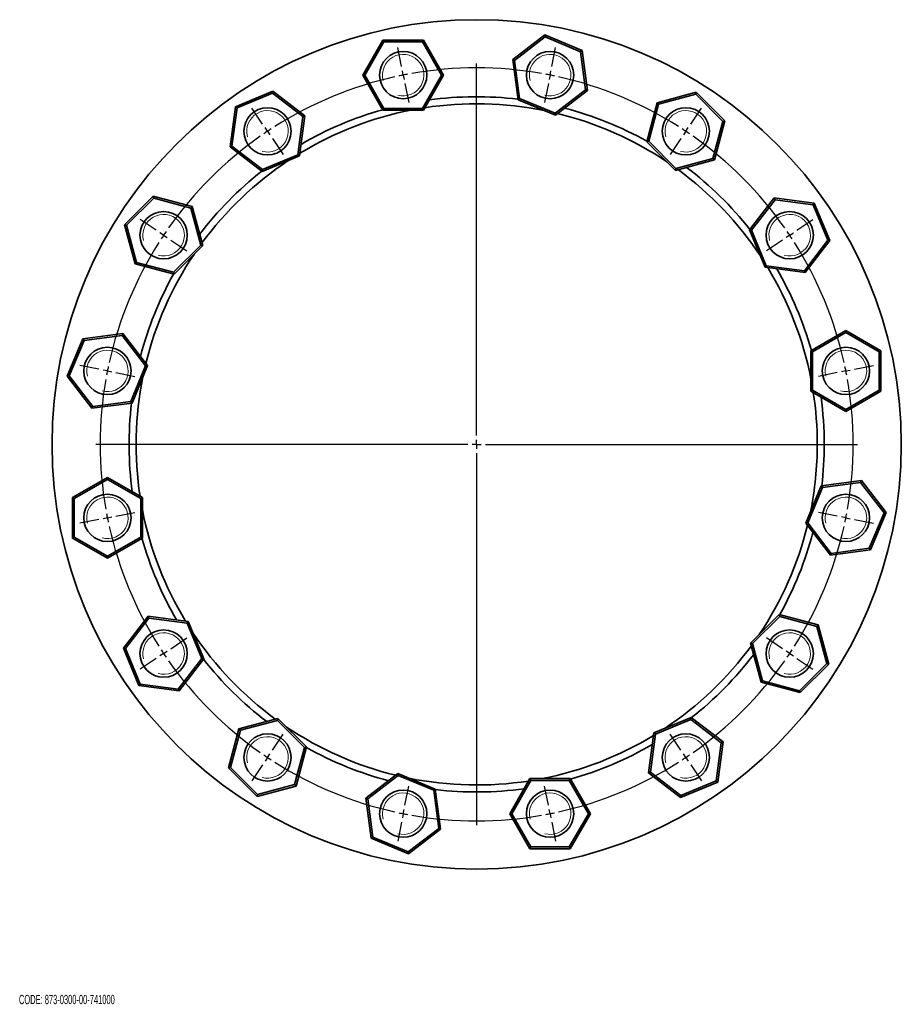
# Model space of a CAD drawing. Header units: millimetres. Extents: x -388 to 700, y 1 to 568.
# Tile 5 of 5: x 196 to 700, y 6 to 568. Entities that reach past the tile are written whole.
import ezdxf

# ---------------------------------------------------------------- set-up
doc = ezdxf.new("R2010")
doc.units = ezdxf.units.MM
doc.layers.add('NOTE', color=7, linetype='Continuous')
doc.styles.add('SLDTEXTSTYLE0', font='TXT', dxfattribs={"width": 0.605})

# ---------------------------------------------------------------- blocks, each defined once
blk = doc.blocks.new('SW_CENTERMARKSYMBOL_0')
at = {"layer": 'NOTE', "color": 0}
for p, q in [((-0.98, 4.9), (-3.12, 15.69)), ((84.86, 4.9), (87.01, 15.69)), ((41.94, -205.87), (41.94, 6.63)), ((0, 0), (-0.49, 2.45)), ((0, 0), (0.49, -2.45)), ((83.89, 0), (84.38, 2.45)), ((0.98, -4.9), (3.12, -15.69)), ((82.91, -4.9), (80.77, -15.69)), ((83.89, 0), (83.4, -2.45)), ((-80.28, -27.95), (-86.39, -18.8)), ((164.17, -27.95), (170.28, -18.8)), ((-77.5, -32.1), (-78.89, -30.02)), ((-77.5, -32.1), (-76.11, -34.18)), ((161.39, -32.1), (160, -34.18)), ((161.39, -32.1), (162.78, -30.02)), ((-74.73, -36.26), (-68.61, -45.41)), ((158.61, -36.26), (152.5, -45.41)), ((-140.98, -88.64), (-150.13, -82.53)), ((224.87, -88.64), (234.01, -82.53)), ((-136.82, -91.42), (-138.9, -90.03)), ((-136.82, -91.42), (-134.74, -92.81)), ((-132.66, -94.2), (-123.52, -100.31)), ((216.55, -94.2), (207.41, -100.31)), ((220.71, -91.42), (218.63, -92.81)), ((220.71, -91.42), (222.79, -90.03)), ((-173.83, -167.95), (-184.62, -165.8)), ((-168.92, -168.92), (-171.38, -168.44)), ((252.81, -168.92), (255.27, -168.44)), ((257.72, -167.95), (268.51, -165.8)), ((-168.92, -168.92), (-166.47, -169.41)), ((-164.02, -169.9), (-153.23, -172.05)), ((247.91, -169.9), (237.12, -172.05)), ((252.81, -168.92), (250.36, -169.41)), ((36.94, -210.87), (-175.56, -210.87)), ((41.94, -210.87), (39.44, -210.87)), ((41.94, -210.87), (41.94, -208.37)), ((41.94, -210.87), (41.94, -213.37)), ((41.94, -210.87), (44.44, -210.87)), ((46.94, -210.87), (259.44, -210.87)), ((41.94, -215.87), (41.94, -428.37)), ((-168.92, -252.81), (-171.38, -253.3)), ((-168.92, -252.81), (-166.47, -252.33)), ((-164.02, -251.84), (-153.23, -249.69)), ((247.91, -251.84), (237.12, -249.69)), ((252.81, -252.81), (250.36, -252.33)), ((252.81, -252.81), (255.27, -253.3)), ((-173.83, -253.79), (-184.62, -255.93)), ((257.72, -253.79), (268.51, -255.93)), ((-132.66, -327.54), (-123.52, -321.43)), ((216.55, -327.54), (207.41, -321.43)), ((-136.82, -330.32), (-138.9, -331.71)), ((-136.82, -330.32), (-134.74, -328.93)), ((220.71, -330.32), (218.63, -328.93)), ((220.71, -330.32), (222.79, -331.71)), ((-140.98, -333.09), (-150.13, -339.21)), ((224.87, -333.09), (234.01, -339.21)), ((-74.73, -385.48), (-68.61, -376.33)), ((158.61, -385.48), (152.5, -376.33)), ((-77.5, -389.63), (-76.11, -387.56)), ((161.39, -389.63), (160, -387.56)), ((-77.5, -389.63), (-78.89, -391.71)), ((161.39, -389.63), (162.78, -391.71)), ((-80.28, -393.79), (-86.39, -402.94)), ((164.17, -393.79), (170.28, -402.94)), ((0.98, -416.83), (3.12, -406.05)), ((82.91, -416.83), (80.77, -406.05)), ((0, -421.74), (0.49, -419.29)), ((83.89, -421.74), (83.4, -419.29)), ((-0.98, -426.64), (-3.12, -437.43)), ((0, -421.74), (-0.49, -424.19)), ((83.89, -421.74), (84.38, -424.19)), ((84.86, -426.64), (87.01, -437.43))]:
    blk.add_line(p, q, dxfattribs=at)
for start, end in [(101.25, 101.9162), (100.5838, 101.25), (80.0825, 99.9175), (78.75, 79.4162), (102.5825, 122.4175), (78.0838, 78.75), (57.5825, 77.4175), (123.75, 124.4162), (123.0838, 123.75), (56.25, 56.9162), (55.5838, 56.25), (125.0825, 144.9175), (35.0825, 54.9175), (145.5838, 146.25), (33.75, 34.4162), (146.25, 146.9162), (33.0838, 33.75), (147.5825, 167.4175), (12.5825, 32.4175), (168.0838, 168.75), (11.25, 11.9162), (170.0825, 189.9175), (168.75, 169.4162), (10.5838, 11.25), (350.0825, 9.9175), (190.5838, 191.25), (191.25, 191.9162), (348.0838, 348.75), (348.75, 349.4162), (192.5825, 212.4175), (327.5825, 347.4175), (213.0838, 213.75), (213.75, 214.4162), (325.5838, 326.25), (326.25, 326.9162), (215.0825, 234.9175), (305.0825, 324.9175), (235.5838, 236.25), (236.25, 236.9162), (237.5825, 257.4175), (282.5825, 302.4175), (303.0838, 303.75), (303.75, 304.4162), (258.0838, 258.75), (281.25, 281.9162), (258.75, 259.4162), (260.0825, 279.9175), (280.5838, 281.25)]:
    blk.add_arc((41.94, -210.87), 215, start, end, dxfattribs=at)

msp = doc.modelspace()

# ---------------------------------------------------------------- linework, layer by layer
at = {"color": 7, "linetype": 'Continuous', "lineweight": 35}
for p, q in [((477.7, 545.12), (496.02, 559.18)), ((496.17, 558.04), (478.76, 544.68)), ((496.17, 558.04), (496.02, 559.18)), ((496.02, 559.18), (517.35, 550.35)), ((516.44, 549.64), (496.17, 558.04)), ((392.05, 536.29), (403.6, 556.29)), ((404.17, 555.29), (393.2, 536.29)), ((404.17, 555.29), (403.6, 556.29)), ((403.6, 556.29), (426.69, 556.29)), ((426.11, 555.29), (404.17, 555.29)), ((426.11, 555.29), (426.69, 556.29)), ((437.08, 536.29), (426.11, 555.29)), ((426.69, 556.29), (438.24, 536.29)), ((516.44, 549.64), (517.35, 550.35)), ((519.3, 527.89), (516.44, 549.64)), ((517.35, 550.35), (520.37, 527.45)), ((478.76, 544.68), (477.7, 545.12)), ((480.71, 522.23), (477.7, 545.12)), ((478.76, 544.68), (481.63, 522.93)), ((393.2, 536.29), (392.05, 536.29)), ((403.6, 516.29), (392.05, 536.29)), ((393.2, 536.29), (404.17, 517.29)), ((426.11, 517.29), (437.08, 536.29)), ((438.24, 536.29), (426.69, 516.29)), ((438.24, 536.29), (437.08, 536.29)), ((319.32, 518.24), (340.65, 527.08)), ((340.5, 525.94), (320.23, 517.54)), ((340.5, 525.94), (340.65, 527.08)), ((357.91, 512.58), (340.5, 525.94)), ((340.65, 527.08), (358.98, 513.02)), ((480.71, 522.23), (481.63, 522.93)), ((481.63, 522.93), (501.9, 514.54)), ((501.9, 514.54), (519.3, 527.89)), ((520.37, 527.45), (502.05, 513.39)), ((520.37, 527.45), (519.3, 527.89)), ((560.21, 520.51), (582.51, 526.49)), ((582.21, 525.38), (561.02, 519.7)), ((582.21, 525.38), (582.51, 526.49)), ((597.73, 509.86), (582.21, 525.38)), ((582.51, 526.49), (598.84, 510.16)), ((316.3, 495.35), (319.32, 518.24)), ((320.23, 517.54), (317.37, 495.79)), ((320.23, 517.54), (319.32, 518.24)), ((403.6, 516.29), (404.17, 517.29)), ((404.17, 517.29), (426.11, 517.29)), ((426.69, 516.29), (426.11, 517.29)), ((502.05, 513.39), (480.71, 522.23)), ((554.23, 498.21), (560.21, 520.51)), ((561.02, 519.7), (555.34, 498.51)), ((561.02, 519.7), (560.21, 520.51)), ((355.05, 490.83), (357.91, 512.58)), ((358.98, 513.02), (355.96, 490.13)), ((358.98, 513.02), (357.91, 512.58)), ((426.69, 516.29), (403.6, 516.29)), ((502.05, 513.39), (501.9, 514.54)), ((592.05, 488.67), (597.73, 509.86)), ((598.84, 510.16), (592.87, 487.85)), ((597.73, 509.86), (598.84, 510.16)), ((317.37, 495.79), (316.3, 495.35)), ((334.63, 481.29), (316.3, 495.35)), ((317.37, 495.79), (334.78, 482.43)), ((554.23, 498.21), (555.34, 498.51)), ((570.56, 481.88), (554.23, 498.21)), ((555.34, 498.51), (570.86, 482.99)), ((355.96, 490.13), (334.63, 481.29)), ((334.78, 482.43), (355.05, 490.83)), ((355.96, 490.13), (355.05, 490.83)), ((592.87, 487.85), (570.56, 481.88)), ((570.86, 482.99), (592.05, 488.67)), ((592.87, 487.85), (592.05, 488.67)), ((334.63, 481.29), (334.78, 482.43)), ((570.56, 481.88), (570.86, 482.99)), ((256.02, 450.84), (272.34, 467.17)), ((272.64, 466.06), (272.34, 467.17)), ((272.34, 467.17), (294.65, 461.2)), ((272.64, 466.06), (257.13, 450.54)), ((293.84, 460.38), (272.64, 466.06)), ((294.65, 461.2), (293.84, 460.38)), ((294.65, 461.2), (300.63, 438.89)), ((612.96, 447.88), (627.02, 466.2)), ((627.46, 465.14), (614.1, 447.73)), ((627.46, 465.14), (627.02, 466.2)), ((627.02, 466.2), (649.91, 463.19)), ((649.21, 462.27), (627.46, 465.14)), ((649.21, 462.27), (649.91, 463.19)), ((657.61, 442), (649.21, 462.27)), ((649.91, 463.19), (658.75, 441.85)), ((299.51, 439.19), (293.84, 460.38)), ((257.13, 450.54), (256.02, 450.84)), ((261.99, 428.54), (256.02, 450.84)), ((257.13, 450.54), (262.81, 429.35)), ((621.8, 426.54), (612.96, 447.88)), ((612.96, 447.88), (614.1, 447.73)), ((614.1, 447.73), (622.5, 427.46)), ((284, 423.67), (299.51, 439.19)), ((300.63, 438.89), (284.3, 422.56)), ((300.63, 438.89), (299.51, 439.19)), ((644.25, 424.6), (657.61, 442)), ((658.75, 441.85), (644.69, 423.53)), ((657.61, 442), (658.75, 441.85)), ((262.81, 429.35), (261.99, 428.54)), ((284.3, 422.56), (261.99, 428.54)), ((262.81, 429.35), (284, 423.67)), ((621.8, 426.54), (622.5, 427.46)), ((622.5, 427.46), (644.25, 424.6)), ((284.3, 422.56), (284, 423.67)), ((644.69, 423.53), (621.8, 426.54)), ((644.69, 423.53), (644.25, 424.6)), ((232.16, 385.68), (255.06, 388.7)), ((255.06, 388.7), (254.62, 387.63)), ((255.06, 388.7), (269.12, 370.38)), ((647.96, 378.91), (667.96, 390.46)), ((667.96, 389.3), (648.96, 378.33)), ((667.96, 389.3), (667.96, 390.46)), ((667.96, 390.46), (687.96, 378.91)), ((686.96, 378.33), (667.96, 389.3)), ((223.32, 364.35), (232.16, 385.68)), ((232.86, 384.77), (224.47, 364.5)), ((232.86, 384.77), (232.16, 385.68)), ((254.62, 387.63), (232.86, 384.77)), ((267.97, 370.23), (254.62, 387.63)), ((647.96, 378.91), (648.96, 378.33)), ((647.96, 355.82), (647.96, 378.91)), ((648.96, 378.33), (648.96, 356.39)), ((686.96, 378.33), (687.96, 378.91)), ((686.96, 356.39), (686.96, 378.33)), ((687.96, 378.91), (687.96, 355.82)), ((259.58, 349.96), (267.97, 370.23)), ((269.12, 370.38), (260.28, 349.04)), ((269.12, 370.38), (267.97, 370.23)), ((224.47, 364.5), (223.32, 364.35)), ((237.38, 346.03), (223.32, 364.35)), ((224.47, 364.5), (237.82, 347.09)), ((647.96, 355.82), (648.96, 356.39)), ((667.96, 344.27), (647.96, 355.82)), ((648.96, 356.39), (667.96, 345.42)), ((667.96, 345.42), (686.96, 356.39)), ((687.96, 355.82), (667.96, 344.27)), ((686.96, 356.39), (687.96, 355.82)), ((260.28, 349.04), (237.38, 346.03)), ((237.82, 347.09), (259.58, 349.96)), ((260.28, 349.04), (259.58, 349.96)), ((237.82, 347.09), (237.38, 346.03)), ((667.96, 344.27), (667.96, 345.42)), ((226.22, 295.02), (246.22, 306.57)), ((246.22, 305.41), (227.22, 294.44)), ((246.22, 306.57), (246.22, 305.41)), ((246.22, 306.57), (266.22, 295.02)), ((265.22, 294.44), (246.22, 305.41)), ((653.9, 301.8), (676.79, 304.81)), ((676.35, 303.74), (654.6, 300.88)), ((676.35, 303.74), (676.79, 304.81)), ((689.71, 286.34), (676.35, 303.74)), ((676.79, 304.81), (690.85, 286.49)), ((645.06, 280.46), (653.9, 301.8)), ((654.6, 300.88), (646.21, 280.61)), ((653.9, 301.8), (654.6, 300.88)), ((227.22, 294.44), (226.22, 295.02)), ((226.22, 271.93), (226.22, 295.02)), ((227.22, 294.44), (227.22, 272.5)), ((266.22, 295.02), (265.22, 294.44)), ((265.22, 272.5), (265.22, 294.44)), ((266.22, 295.02), (266.22, 271.93)), ((681.31, 266.07), (689.71, 286.34)), ((690.85, 286.49), (682.02, 265.15)), ((689.71, 286.34), (690.85, 286.49)), ((645.06, 280.46), (646.21, 280.61)), ((659.12, 262.14), (645.06, 280.46)), ((646.21, 280.61), (659.56, 263.2)), ((227.22, 272.5), (226.22, 271.93)), ((246.22, 260.38), (226.22, 271.93)), ((227.22, 272.5), (246.22, 261.53)), ((246.22, 261.53), (265.22, 272.5)), ((266.22, 271.93), (246.22, 260.38)), ((266.22, 271.93), (265.22, 272.5)), ((682.02, 265.15), (659.12, 262.14)), ((659.56, 263.2), (681.31, 266.07)), ((681.31, 266.07), (682.02, 265.15)), ((246.22, 261.53), (246.22, 260.38)), ((659.12, 262.14), (659.56, 263.2)), ((255.43, 208.99), (269.48, 227.31)), ((269.93, 226.24), (256.57, 208.83)), ((269.48, 227.31), (269.93, 226.24)), ((269.48, 227.31), (292.38, 224.29)), ((291.68, 223.38), (269.93, 226.24)), ((613.55, 211.95), (629.88, 228.28)), ((630.18, 227.16), (614.66, 211.65)), ((629.88, 228.28), (630.18, 227.16)), ((629.88, 228.28), (652.18, 222.3)), ((651.37, 221.48), (630.18, 227.16)), ((292.38, 224.29), (291.68, 223.38)), ((300.07, 203.11), (291.68, 223.38)), ((292.38, 224.29), (301.22, 202.96)), ((651.37, 221.48), (652.18, 222.3)), ((657.05, 200.29), (651.37, 221.48)), ((652.18, 222.3), (658.16, 199.99)), ((264.26, 187.65), (255.43, 208.99)), ((256.57, 208.83), (255.43, 208.99)), ((256.57, 208.83), (264.97, 188.57)), ((613.55, 211.95), (614.66, 211.65)), ((619.52, 189.64), (613.55, 211.95)), ((614.66, 211.65), (620.34, 190.46)), ((286.72, 185.7), (300.07, 203.11)), ((301.22, 202.96), (287.16, 184.63)), ((301.22, 202.96), (300.07, 203.11)), ((641.53, 184.78), (657.05, 200.29)), ((658.16, 199.99), (641.83, 183.66)), ((657.05, 200.29), (658.16, 199.99)), ((264.97, 188.57), (264.26, 187.65)), ((287.16, 184.63), (264.26, 187.65)), ((264.97, 188.57), (286.72, 185.7)), ((286.72, 185.7), (287.16, 184.63)), ((619.52, 189.64), (620.34, 190.46)), ((641.83, 183.66), (619.52, 189.64)), ((620.34, 190.46), (641.53, 184.78)), ((641.53, 184.78), (641.83, 183.66)), ((321.31, 162.98), (343.62, 168.96)), ((343.62, 168.96), (343.32, 167.84)), ((343.62, 168.96), (359.95, 152.63)), ((558.21, 160.71), (579.55, 169.55)), ((579.55, 169.55), (579.4, 168.4)), ((579.55, 169.55), (597.87, 155.49)), ((343.32, 167.84), (322.13, 162.17)), ((358.83, 152.33), (343.32, 167.84)), ((579.4, 168.4), (559.13, 160.01)), ((596.8, 155.05), (579.4, 168.4)), ((315.33, 140.68), (321.31, 162.98)), ((322.13, 162.17), (316.45, 140.97)), ((321.31, 162.98), (322.13, 162.17)), ((555.2, 137.81), (558.21, 160.71)), ((559.13, 160.01), (556.27, 138.26)), ((558.21, 160.71), (559.13, 160.01)), ((353.15, 131.14), (358.83, 152.33)), ((359.95, 152.63), (353.97, 130.32)), ((359.95, 152.63), (358.83, 152.33)), ((593.94, 133.3), (596.8, 155.05)), ((597.87, 155.49), (594.86, 132.59)), ((596.8, 155.05), (597.87, 155.49)), ((316.45, 140.97), (315.33, 140.68)), ((331.66, 124.35), (315.33, 140.68)), ((316.45, 140.97), (331.96, 125.46)), ((393.81, 123.39), (412.13, 137.45)), ((412.28, 136.3), (394.87, 122.95)), ((412.13, 137.45), (412.28, 136.3)), ((412.13, 137.45), (433.47, 128.61)), ((432.55, 127.91), (412.28, 136.3)), ((555.2, 137.81), (556.27, 138.26)), ((573.52, 123.76), (555.2, 137.81)), ((556.27, 138.26), (573.67, 124.9)), ((353.97, 130.32), (331.66, 124.35)), ((331.96, 125.46), (353.15, 131.14)), ((353.15, 131.14), (353.97, 130.32)), ((475.94, 114.55), (487.49, 134.55)), ((488.06, 133.55), (477.09, 114.55)), ((487.49, 134.55), (488.06, 133.55)), ((487.49, 134.55), (510.58, 134.55)), ((510, 133.55), (488.06, 133.55)), ((510.58, 134.55), (510, 133.55)), ((520.97, 114.55), (510, 133.55)), ((510.58, 134.55), (522.13, 114.55)), ((594.86, 132.59), (573.52, 123.76)), ((573.67, 124.9), (593.94, 133.3)), ((593.94, 133.3), (594.86, 132.59)), ((331.96, 125.46), (331.66, 124.35)), ((433.47, 128.61), (432.55, 127.91)), ((435.41, 106.15), (432.55, 127.91)), ((433.47, 128.61), (436.48, 105.71)), ((573.67, 124.9), (573.52, 123.76)), ((396.82, 100.49), (393.81, 123.39)), ((393.81, 123.39), (394.87, 122.95)), ((394.87, 122.95), (397.74, 101.19)), ((475.94, 114.55), (477.09, 114.55)), ((487.49, 94.55), (475.94, 114.55)), ((477.09, 114.55), (488.06, 95.55)), ((510, 95.55), (520.97, 114.55)), ((522.13, 114.55), (510.58, 94.55)), ((520.97, 114.55), (522.13, 114.55)), ((418.01, 92.8), (435.41, 106.15)), ((436.48, 105.71), (418.16, 91.65)), ((435.41, 106.15), (436.48, 105.71)), ((397.74, 101.19), (396.82, 100.49)), ((418.16, 91.65), (396.82, 100.49)), ((397.74, 101.19), (418.01, 92.8)), ((418.01, 92.8), (418.16, 91.65)), ((488.06, 95.55), (487.49, 94.55)), ((510.58, 94.55), (487.49, 94.55)), ((488.06, 95.55), (510, 95.55)), ((510, 95.55), (510.58, 94.55))]:
    msp.add_line(p, q, dxfattribs=at)
for centre, radius in [((457.09, 325.42), 242.5), ((415.14, 536.29), 13.5), ((499.03, 536.29), 13.5), ((337.64, 504.18), 13.5), ((576.54, 504.18), 13.5), ((278.32, 444.87), 13.5), ((635.85, 444.87), 13.5), ((246.22, 367.36), 13.5), ((667.96, 367.36), 13.5), ((246.22, 283.47), 13.5), ((667.96, 283.47), 13.5), ((278.32, 205.97), 13.5), ((635.85, 205.97), 13.5), ((337.64, 146.65), 13.5), ((576.54, 146.65), 13.5), ((415.14, 114.55), 13.5), ((499.03, 114.55), 13.5)]:
    msp.add_circle(centre, radius, dxfattribs=at)
at = {"color": 7, "linetype": 'Continuous', "lineweight": 18}
for centre in [(415.14, 536.29), (499.03, 536.29), (337.64, 504.18), (576.54, 504.18), (278.32, 444.87), (635.85, 444.87), (246.22, 367.36), (667.96, 367.36), (246.22, 283.47), (667.96, 283.47), (278.32, 205.97), (635.85, 205.97), (337.64, 146.65), (576.54, 146.65), (415.14, 114.55), (499.03, 114.55)]:
    msp.add_arc(centre, 11.85, 255, 195, dxfattribs=at)
at = {"color": 7, "linetype": 'Continuous', "lineweight": 35}
for radius, start, end in [(198.5, 83.1761, 97.8356), (194.5, 78.5887, 98.7565), (198.5, 60.6761, 75.3356), (194.5, 101.0887, 121.2565), (198.5, 105.6761, 120.3356), (194.5, 56.0887, 76.2565), (194.5, 123.5887, 143.7565), (198.5, 38.1761, 52.8356), (198.5, 128.1761, 142.8356), (194.5, 33.5887, 53.7565), (194.5, 146.0887, 166.2565), (198.5, 150.6761, 165.3356), (194.5, 11.0887, 31.2565), (198.5, 15.6761, 30.3356), (194.5, 168.5887, 188.7565), (194.5, 0, 8.7565), (198.5, 173.1761, 187.8356), (198.5, 0, 7.8356), (194.5, 348.5887, 0), (198.5, 353.1761, 0), (194.5, 191.0887, 211.2565), (194.5, 326.0887, 346.2565), (198.5, 195.6761, 210.3356), (198.5, 330.6761, 345.3356), (194.5, 213.5887, 233.7565), (194.5, 303.5887, 323.7565), (198.5, 218.1761, 232.8356), (198.5, 308.1761, 322.8356), (194.5, 236.0887, 256.2565), (194.5, 281.0887, 301.2565), (198.5, 240.6761, 255.3356), (198.5, 285.6761, 300.3356), (194.5, 258.5887, 278.7565), (198.5, 263.1761, 277.8356)]:
    msp.add_arc((457.09, 325.42), radius, start, end, dxfattribs=at)

# ---------------------------------------------------------------- block references
at = {"layer": 'NOTE'}
msp.add_blockref('SW_CENTERMARKSYMBOL_0', (415.14, 536.29), dxfattribs=at)

# ---------------------------------------------------------------- texts
at = {"layer": 'NOTE', "insert": (195.71, 11.08), "char_height": 5.2917, "attachment_point": 1, "style": 'SLDTEXTSTYLE0'}
msp.add_mtext('CODE: 873-0300-00-741000', dxfattribs=at)

doc.saveas('drawing.dxf')
